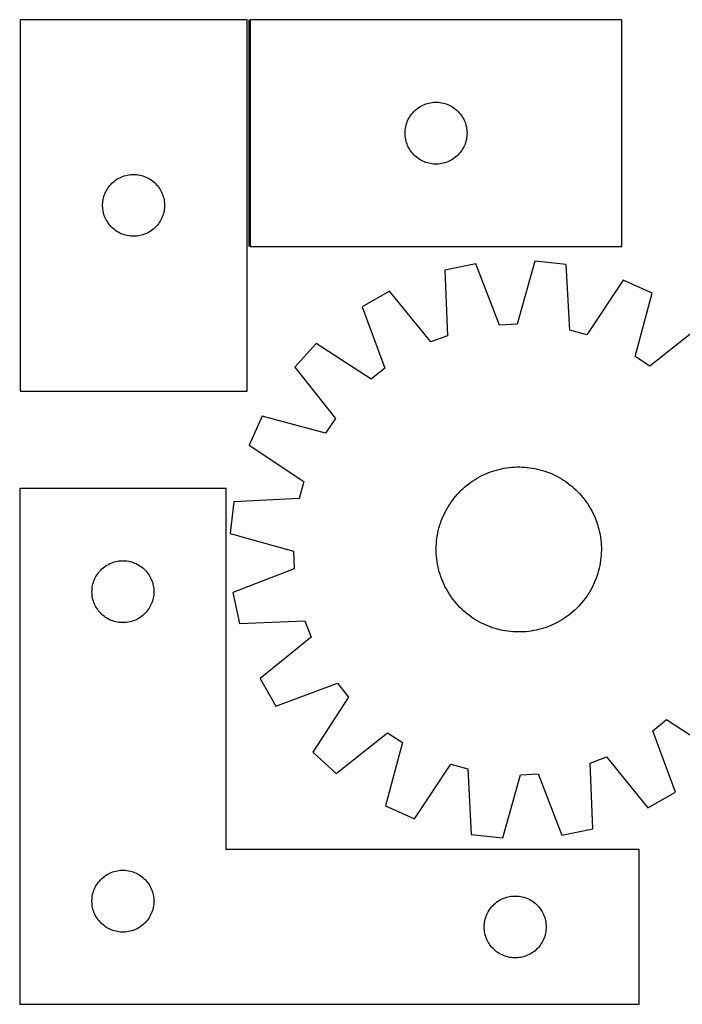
# Model space of a CAD drawing. Header units: millimetres. Extents: x 7 to 1491, y 7 to 489.
# Tile 1 of 5: x 7 to 328, y 11 to 489. Entities that reach past the tile are written whole.
import ezdxf

# ---------------------------------------------------------------- set-up
doc = ezdxf.new("R2010")
doc.units = ezdxf.units.MM
doc.layers.add('COMMON', color=5, linetype='CONTINUOUS', true_color=0x0000ff)
doc.layers.add('CUT', color=7, linetype='CONTINUOUS', true_color=0x000000)

msp = doc.modelspace()

# ---------------------------------------------------------------- linework, layer by layer
at = {"layer": 'COMMON'}
msp.add_line((117.590786, 488.61942), (117.590786, 378.61942), dxfattribs=at)
at = {"layer": 'CUT'}
for p, q in [((6.840786, 488.61942), (6.840786, 308.61942)), ((116.840786, 488.61942), (6.840786, 488.61942)), ((116.840786, 308.61942), (116.840786, 488.61942)), ((298.340787, 488.61942), (118.340787, 488.61942)), ((118.340787, 488.61942), (118.340787, 378.61942)), ((298.340787, 378.61942), (298.340787, 488.61942)), ((197.073808, 443.521701), (197.598504, 444.088582)), ((197.598504, 444.088582), (198.151687, 444.6277)), ((198.151687, 444.6277), (198.731889, 445.137626)), ((198.731889, 445.137626), (199.337573, 445.617008)), ((199.337573, 445.617008), (199.967131, 446.064575)), ((199.967131, 446.064575), (200.618895, 446.479139)), ((200.618895, 446.479139), (201.291136, 446.859602)), ((201.291136, 446.859602), (201.982071, 447.204954)), ((201.982071, 447.204954), (202.689869, 447.514279)), ((202.689869, 447.514279), (203.412651, 447.786758)), ((203.412651, 447.786758), (204.148502, 448.021668)), ((204.148502, 448.021668), (204.895471, 448.218385)), ((204.895471, 448.218385), (205.651576, 448.376389)), ((205.651576, 448.376389), (206.414812, 448.49526)), ((206.414812, 448.49526), (207.183155, 448.574683)), ((207.183155, 448.574683), (207.954568, 448.614447)), ((207.954568, 448.614447), (208.727006, 448.614447)), ((208.727006, 448.614447), (209.498419, 448.574683)), ((209.498419, 448.574683), (210.266762, 448.49526)), ((210.266762, 448.49526), (211.029998, 448.376389)), ((211.029998, 448.376389), (211.786103, 448.218385)), ((211.786103, 448.218385), (212.533072, 448.021668)), ((212.533072, 448.021668), (213.268923, 447.786758)), ((213.268923, 447.786758), (213.991705, 447.514279)), ((213.991705, 447.514279), (214.699503, 447.204954)), ((214.699503, 447.204954), (215.390438, 446.859602)), ((215.390438, 446.859602), (216.062679, 446.479139)), ((216.062679, 446.479139), (216.714443, 446.064575)), ((216.714443, 446.064575), (217.344001, 445.617008)), ((217.344001, 445.617008), (217.949685, 445.137626)), ((217.949685, 445.137626), (218.529887, 444.6277)), ((218.529887, 444.6277), (219.08307, 444.088582)), ((219.08307, 444.088582), (219.607766, 443.521701)), ((194.305035, 438.910701), (194.596033, 439.626228)), ((194.596033, 439.626228), (194.923481, 440.325827)), ((194.923481, 440.325827), (195.286508, 441.007641)), ((195.286508, 441.007641), (195.684154, 441.669863)), ((195.684154, 441.669863), (196.115362, 442.310736)), ((196.115362, 442.310736), (196.57899, 442.928562)), ((196.57899, 442.928562), (197.073808, 443.521701)), ((219.607766, 443.521701), (220.102584, 442.928562)), ((220.102584, 442.928562), (220.566212, 442.310736)), ((220.566212, 442.310736), (220.99742, 441.669863)), ((220.99742, 441.669863), (221.395066, 441.007641)), ((221.395066, 441.007641), (221.758093, 440.325827)), ((221.758093, 440.325827), (222.085541, 439.626228)), ((222.085541, 439.626228), (222.376539, 438.910701)), ((193.340787, 433.61942), (193.360676, 434.391601)), ((193.360676, 434.391601), (193.420289, 435.161735)), ((193.420289, 435.161735), (193.519469, 435.927778)), ((193.519469, 435.927778), (193.657952, 436.687701)), ((193.657952, 436.687701), (193.835371, 437.439486)), ((193.835371, 437.439486), (194.051256, 438.181142)), ((194.051256, 438.181142), (194.305035, 438.910701)), ((222.376539, 438.910701), (222.630318, 438.181142)), ((222.630318, 438.181142), (222.846203, 437.439486)), ((222.846203, 437.439486), (223.023622, 436.687701)), ((223.023622, 436.687701), (223.162105, 435.927778)), ((223.162105, 435.927778), (223.261285, 435.161735)), ((223.261285, 435.161735), (223.320898, 434.391601)), ((223.320898, 434.391601), (223.340787, 433.61942)), ((193.360676, 432.847238), (193.340787, 433.61942)), ((193.420289, 432.077105), (193.360676, 432.847238)), ((193.519469, 431.311061), (193.420289, 432.077105)), ((193.657952, 430.551139), (193.519469, 431.311061)), ((193.835371, 429.799353), (193.657952, 430.551139)), ((194.051256, 429.057697), (193.835371, 429.799353)), ((222.846203, 429.799353), (222.630318, 429.057697)), ((223.023622, 430.551139), (222.846203, 429.799353)), ((223.162105, 431.311061), (223.023622, 430.551139)), ((223.261285, 432.077105), (223.162105, 431.311061)), ((223.320898, 432.847238), (223.261285, 432.077105)), ((223.340787, 433.61942), (223.320898, 432.847238)), ((194.305035, 428.328138), (194.051256, 429.057697)), ((194.596033, 427.612611), (194.305035, 428.328138)), ((194.923481, 426.913013), (194.596033, 427.612611)), ((195.286508, 426.231199), (194.923481, 426.913013)), ((195.684154, 425.568977), (195.286508, 426.231199)), ((196.115362, 424.928103), (195.684154, 425.568977)), ((196.57899, 424.310277), (196.115362, 424.928103)), ((220.566212, 424.928103), (220.102584, 424.310277)), ((220.99742, 425.568977), (220.566212, 424.928103)), ((221.395066, 426.231199), (220.99742, 425.568977)), ((221.758093, 426.913013), (221.395066, 426.231199)), ((222.085541, 427.612611), (221.758093, 426.913013)), ((222.376539, 428.328138), (222.085541, 427.612611)), ((222.630318, 429.057697), (222.376539, 428.328138)), ((197.073808, 423.717138), (196.57899, 424.310277)), ((197.598504, 423.150257), (197.073808, 423.717138)), ((198.151687, 422.611139), (197.598504, 423.150257)), ((198.731889, 422.101213), (198.151687, 422.611139)), ((199.337573, 421.621831), (198.731889, 422.101213)), ((199.967131, 421.174264), (199.337573, 421.621831)), ((200.618895, 420.7597), (199.967131, 421.174264)), ((201.291136, 420.379238), (200.618895, 420.7597)), ((201.982071, 420.033886), (201.291136, 420.379238)), ((202.689869, 419.72456), (201.982071, 420.033886)), ((214.699503, 420.033886), (213.991705, 419.72456)), ((215.390438, 420.379238), (214.699503, 420.033886)), ((216.062679, 420.7597), (215.390438, 420.379238)), ((216.714443, 421.174264), (216.062679, 420.7597)), ((217.344001, 421.621831), (216.714443, 421.174264)), ((217.949685, 422.101213), (217.344001, 421.621831)), ((218.529887, 422.611139), (217.949685, 422.101213)), ((219.08307, 423.150257), (218.529887, 422.611139)), ((219.607766, 423.717138), (219.08307, 423.150257)), ((220.102584, 424.310277), (219.607766, 423.717138)), ((203.412651, 419.452081), (202.689869, 419.72456)), ((204.148502, 419.217172), (203.412651, 419.452081)), ((204.895471, 419.020454), (204.148502, 419.217172)), ((205.651576, 418.86245), (204.895471, 419.020454)), ((206.414812, 418.74358), (205.651576, 418.86245)), ((207.183155, 418.664157), (206.414812, 418.74358)), ((207.954568, 418.624393), (207.183155, 418.664157)), ((208.727006, 418.624393), (207.954568, 418.624393)), ((209.498419, 418.664157), (208.727006, 418.624393)), ((210.266762, 418.74358), (209.498419, 418.664157)), ((211.029998, 418.86245), (210.266762, 418.74358)), ((211.786103, 419.020454), (211.029998, 418.86245)), ((212.533072, 419.217172), (211.786103, 419.020454)), ((213.268923, 419.452081), (212.533072, 419.217172)), ((213.991705, 419.72456), (213.268923, 419.452081)), ((52.531644, 410.381217), (53.14947, 410.844845)), ((53.14947, 410.844845), (53.790343, 411.276053)), ((53.790343, 411.276053), (54.452565, 411.673698)), ((54.452565, 411.673698), (55.134379, 412.036726)), ((55.134379, 412.036726), (55.833977, 412.364173)), ((55.833977, 412.364173), (56.549505, 412.655172)), ((56.549505, 412.655172), (57.279063, 412.90895)), ((57.279063, 412.90895), (58.020719, 413.124835)), ((58.020719, 413.124835), (58.772505, 413.302255)), ((58.772505, 413.302255), (59.532427, 413.440738)), ((59.532427, 413.440738), (60.298471, 413.539918)), ((60.298471, 413.539918), (61.068605, 413.599531)), ((61.068605, 413.599531), (61.840786, 413.61942)), ((61.840786, 413.61942), (62.612967, 413.599531)), ((62.612967, 413.599531), (63.383101, 413.539918)), ((63.383101, 413.539918), (64.149145, 413.440738)), ((64.149145, 413.440738), (64.909067, 413.302255)), ((64.909067, 413.302255), (65.660853, 413.124835)), ((65.660853, 413.124835), (66.402508, 412.90895)), ((66.402508, 412.90895), (67.132067, 412.655172)), ((67.132067, 412.655172), (67.847595, 412.364173)), ((67.847595, 412.364173), (68.547193, 412.036726)), ((68.547193, 412.036726), (69.229007, 411.673698)), ((69.229007, 411.673698), (69.891229, 411.276053)), ((69.891229, 411.276053), (70.532102, 410.844845)), ((70.532102, 410.844845), (71.149928, 410.381217)), ((48.255252, 404.978135), (48.600604, 405.669071)), ((48.600604, 405.669071), (48.981067, 406.341312)), ((48.981067, 406.341312), (49.395631, 406.993075)), ((49.395631, 406.993075), (49.843197, 407.622634)), ((49.843197, 407.622634), (50.322579, 408.228317)), ((50.322579, 408.228317), (50.832505, 408.80852)), ((50.832505, 408.80852), (51.371624, 409.361702)), ((51.371624, 409.361702), (51.938504, 409.886399)), ((51.938504, 409.886399), (52.531644, 410.381217)), ((71.149928, 410.381217), (71.743068, 409.886399)), ((71.743068, 409.886399), (72.309948, 409.361702)), ((72.309948, 409.361702), (72.849066, 408.80852)), ((72.849066, 408.80852), (73.358993, 408.228317)), ((73.358993, 408.228317), (73.838375, 407.622634)), ((73.838375, 407.622634), (74.285941, 406.993075)), ((74.285941, 406.993075), (74.700505, 406.341312)), ((74.700505, 406.341312), (75.080968, 405.669071)), ((75.080968, 405.669071), (75.42632, 404.978135)), ((46.964946, 400.545395), (47.083817, 401.308631)), ((47.083817, 401.308631), (47.24182, 402.064736)), ((47.24182, 402.064736), (47.438538, 402.811704)), ((47.438538, 402.811704), (47.673448, 403.547555)), ((47.673448, 403.547555), (47.945926, 404.270338)), ((47.945926, 404.270338), (48.255252, 404.978135)), ((75.42632, 404.978135), (75.735646, 404.270338)), ((75.735646, 404.270338), (76.008124, 403.547555)), ((76.008124, 403.547555), (76.243034, 402.811704)), ((76.243034, 402.811704), (76.439752, 402.064736)), ((76.439752, 402.064736), (76.597755, 401.308631)), ((76.597755, 401.308631), (76.716626, 400.545395)), ((46.845759, 399.005638), (46.885523, 399.777052)), ((46.845759, 398.233201), (46.845759, 399.005638)), ((46.885523, 397.461788), (46.845759, 398.233201)), ((46.885523, 399.777052), (46.964946, 400.545395)), ((46.964946, 396.693444), (46.885523, 397.461788)), ((47.083817, 395.930208), (46.964946, 396.693444)), ((76.716626, 396.693444), (76.597755, 395.930208)), ((76.716626, 400.545395), (76.796049, 399.777052)), ((76.796049, 397.461788), (76.716626, 396.693444)), ((76.796049, 399.777052), (76.835813, 399.005638)), ((76.835813, 398.233201), (76.796049, 397.461788)), ((76.835813, 399.005638), (76.835813, 398.233201)), ((47.24182, 395.174103), (47.083817, 395.930208)), ((47.438538, 394.427135), (47.24182, 395.174103)), ((47.673448, 393.691284), (47.438538, 394.427135)), ((47.945926, 392.968501), (47.673448, 393.691284)), ((48.255252, 392.260704), (47.945926, 392.968501)), ((48.600604, 391.569768), (48.255252, 392.260704)), ((48.981067, 390.897528), (48.600604, 391.569768)), ((75.080968, 391.569768), (74.700505, 390.897528)), ((75.42632, 392.260704), (75.080968, 391.569768)), ((75.735646, 392.968501), (75.42632, 392.260704)), ((76.008124, 393.691284), (75.735646, 392.968501)), ((76.243034, 394.427135), (76.008124, 393.691284)), ((76.439752, 395.174103), (76.243034, 394.427135)), ((76.597755, 395.930208), (76.439752, 395.174103)), ((49.395631, 390.245764), (48.981067, 390.897528)), ((49.843197, 389.616205), (49.395631, 390.245764)), ((50.322579, 389.010522), (49.843197, 389.616205)), ((50.832505, 388.43032), (50.322579, 389.010522)), ((51.371624, 387.877137), (50.832505, 388.43032)), ((51.938504, 387.352441), (51.371624, 387.877137)), ((52.531644, 386.857623), (51.938504, 387.352441)), ((53.14947, 386.393995), (52.531644, 386.857623)), ((71.149928, 386.857623), (70.532102, 386.393995)), ((71.743068, 387.352441), (71.149928, 386.857623)), ((72.309948, 387.877137), (71.743068, 387.352441)), ((72.849066, 388.43032), (72.309948, 387.877137)), ((73.358993, 389.010522), (72.849066, 388.43032)), ((73.838375, 389.616205), (73.358993, 389.010522)), ((74.285941, 390.245764), (73.838375, 389.616205)), ((74.700505, 390.897528), (74.285941, 390.245764)), ((53.790343, 385.962786), (53.14947, 386.393995)), ((54.452565, 385.565141), (53.790343, 385.962786)), ((55.134379, 385.202113), (54.452565, 385.565141)), ((55.833977, 384.874666), (55.134379, 385.202113)), ((56.549505, 384.583667), (55.833977, 384.874666)), ((57.279063, 384.329889), (56.549505, 384.583667)), ((58.020719, 384.114004), (57.279063, 384.329889)), ((58.772505, 383.936584), (58.020719, 384.114004)), ((59.532427, 383.798101), (58.772505, 383.936584)), ((60.298471, 383.698921), (59.532427, 383.798101)), ((61.068605, 383.639308), (60.298471, 383.698921)), ((61.840786, 383.61942), (61.068605, 383.639308)), ((62.612967, 383.639308), (61.840786, 383.61942)), ((63.383101, 383.698921), (62.612967, 383.639308)), ((64.149145, 383.798101), (63.383101, 383.698921)), ((64.909067, 383.936584), (64.149145, 383.798101)), ((65.660853, 384.114004), (64.909067, 383.936584)), ((66.402508, 384.329889), (65.660853, 384.114004)), ((67.132067, 384.583667), (66.402508, 384.329889)), ((67.847595, 384.874666), (67.132067, 384.583667)), ((68.547193, 385.202113), (67.847595, 384.874666)), ((69.229007, 385.565141), (68.547193, 385.202113)), ((69.891229, 385.962786), (69.229007, 385.565141)), ((70.532102, 386.393995), (69.891229, 385.962786)), ((118.340787, 378.61942), (298.340787, 378.61942)), ((227.634992, 370.281772), (212.56794, 367.164963)), ((239.020192, 340.627902), (227.634992, 370.281772)), ((256.14245, 371.619916), (247.585105, 341.02994)), ((271.435215, 369.928201), (256.14245, 371.619916)), ((273.099634, 338.207475), (271.435215, 369.928201)), ((212.56794, 367.164963), (213.882243, 335.427803)), ((298.960928, 362.391563), (281.369587, 335.943133)), ((312.982443, 356.056923), (298.960928, 362.391563)), ((185.869245, 357.083024), (172.502774, 349.462788)), ((205.860763, 332.398738), (185.869245, 357.083024)), ((304.763156, 325.374386), (312.982443, 356.056923)), ((172.502774, 349.462788), (183.560072, 319.685096)), ((247.585105, 341.02994), (239.020192, 340.627902)), ((336.832003, 340.38324), (311.928629, 320.665312)), ((213.882243, 335.427803), (205.860763, 332.398738)), ((281.369587, 335.943133), (273.099634, 338.207475)), ((150.226296, 331.623943), (139.868809, 320.246201)), ((176.867224, 314.325511), (150.226296, 331.623943)), ((311.928629, 320.665312), (304.763156, 325.374386)), ((139.868809, 320.246201), (159.586738, 295.342827)), ((183.560072, 319.685096), (176.867224, 314.325511)), ((6.840786, 308.61942), (116.840786, 308.61942)), ((124.195127, 296.396641), (117.860487, 282.375126)), ((154.877664, 288.177354), (124.195127, 296.396641)), ((159.586738, 295.342827), (154.877664, 288.177354)), ((117.860487, 282.375126), (144.308917, 264.783785)), ((229.432351, 267.039799), (230.547588, 267.618809)), ((230.547588, 267.618809), (231.680462, 268.162504)), ((231.680462, 268.162504), (232.829855, 268.670345)), ((232.829855, 268.670345), (233.994632, 269.141833)), ((233.994632, 269.141833), (235.173645, 269.576501)), ((235.173645, 269.576501), (236.365729, 269.973921)), ((236.365729, 269.973921), (237.569708, 270.333701)), ((237.569708, 270.333701), (238.784393, 270.655486)), ((238.784393, 270.655486), (240.008587, 270.938957)), ((240.008587, 270.938957), (241.241081, 271.183836)), ((241.241081, 271.183836), (242.480659, 271.38988)), ((242.480659, 271.38988), (243.726097, 271.556887)), ((243.726097, 271.556887), (244.976166, 271.684691)), ((244.976166, 271.684691), (246.229633, 271.773166)), ((246.229633, 271.773166), (247.48526, 271.822226)), ((247.48526, 271.822226), (248.741809, 271.831821)), ((248.741809, 271.831821), (249.998039, 271.801942)), ((249.998039, 271.801942), (251.252711, 271.732618)), ((251.252711, 271.732618), (252.504586, 271.623919)), ((252.504586, 271.623919), (253.752429, 271.475951)), ((253.752429, 271.475951), (254.995008, 271.28886)), ((254.995008, 271.28886), (256.231098, 271.062831)), ((256.231098, 271.062831), (257.459478, 270.798088)), ((257.459478, 270.798088), (258.678936, 270.49489)), ((258.678936, 270.49489), (259.888269, 270.153538)), ((259.888269, 270.153538), (261.086283, 269.774369)), ((261.086283, 269.774369), (262.271795, 269.357756)), ((262.271795, 269.357756), (263.443637, 268.90411)), ((263.443637, 268.90411), (264.600651, 268.41388)), ((264.600651, 268.41388), (265.741696, 267.88755)), ((265.741696, 267.88755), (266.865645, 267.325638)), ((266.865645, 267.325638), (267.971389, 266.728699)), ((144.308917, 264.783785), (142.044574, 256.513832)), ((222.209511, 262.050115), (223.171582, 262.858463)), ((223.171582, 262.858463), (224.15857, 263.636192)), ((224.15857, 263.636192), (225.169499, 264.382535)), ((225.169499, 264.382535), (226.203373, 265.096756)), ((226.203373, 265.096756), (227.259171, 265.77815)), ((227.259171, 265.77815), (228.335851, 266.426044)), ((228.335851, 266.426044), (229.432351, 267.039799)), ((267.971389, 266.728699), (269.057838, 266.097322)), ((269.057838, 266.097322), (270.123918, 265.432131)), ((270.123918, 265.432131), (271.168579, 264.733782)), ((271.168579, 264.733782), (272.190788, 264.002963)), ((272.190788, 264.002963), (273.189537, 263.240397)), ((273.189537, 263.240397), (274.16384, 262.446836)), ((106.682465, 261.367461), (6.682465, 261.367461)), ((6.682465, 261.367461), (6.682465, 11.367461)), ((106.682465, 86.367461), (106.682465, 261.367461)), ((217.805213, 257.578038), (218.628987, 258.526935)), ((218.628987, 258.526935), (219.482159, 259.449488)), ((219.482159, 259.449488), (220.363889, 260.344786)), ((220.363889, 260.344786), (221.273305, 261.211948)), ((221.273305, 261.211948), (222.209511, 262.050115)), ((274.16384, 262.446836), (275.112737, 261.623063)), ((275.112737, 261.623063), (276.035289, 260.76989)), ((276.035289, 260.76989), (276.930588, 259.888161)), ((276.930588, 259.888161), (277.797749, 258.978744)), ((277.797749, 258.978744), (278.635917, 258.042538)), ((278.635917, 258.042538), (279.444265, 257.080467)), ((110.323848, 254.849413), (108.632134, 239.556648)), ((142.044574, 256.513832), (110.323848, 254.849413)), ((214.154727, 252.472036), (214.819918, 253.538117)), ((214.819918, 253.538117), (215.518268, 254.582777)), ((215.518268, 254.582777), (216.249086, 255.604986)), ((216.249086, 255.604986), (217.011652, 256.603735)), ((217.011652, 256.603735), (217.805213, 257.578038)), ((279.444265, 257.080467), (280.221994, 256.093479)), ((280.221994, 256.093479), (280.968337, 255.08255)), ((280.968337, 255.08255), (281.682558, 254.048676)), ((281.682558, 254.048676), (282.363952, 252.992878)), ((282.363952, 252.992878), (283.011846, 251.916198)), ((211.838169, 248.014849), (212.3645, 249.155894)), ((212.3645, 249.155894), (212.926412, 250.279843)), ((212.926412, 250.279843), (213.52335, 251.385588)), ((213.52335, 251.385588), (214.154727, 252.472036)), ((283.011846, 251.916198), (283.625601, 250.819698)), ((283.625601, 250.819698), (284.204611, 249.704461)), ((284.204611, 249.704461), (284.748305, 248.571587)), ((284.748305, 248.571587), (285.256147, 247.422194)), ((210.098511, 243.302467), (210.477681, 244.500481)), ((210.477681, 244.500481), (210.894294, 245.685994)), ((210.894294, 245.685994), (211.347939, 246.857835)), ((211.347939, 246.857835), (211.838169, 248.014849)), ((285.256147, 247.422194), (285.727635, 246.257417)), ((285.727635, 246.257417), (286.162303, 245.078405)), ((286.162303, 245.078405), (286.559723, 243.886321)), ((286.559723, 243.886321), (286.919503, 242.682342)), ((108.632134, 239.556648), (139.222109, 230.999303)), ((208.963189, 238.409206), (209.189218, 239.645296)), ((209.189218, 239.645296), (209.453962, 240.873676)), ((209.453962, 240.873676), (209.757159, 242.093134)), ((209.757159, 242.093134), (210.098511, 243.302467)), ((286.919503, 242.682342), (287.241288, 241.467656)), ((287.241288, 241.467656), (287.524759, 240.243462)), ((287.524759, 240.243462), (287.769638, 239.010968)), ((287.769638, 239.010968), (287.975682, 237.771391)), ((208.450108, 233.412237), (208.519431, 234.666909)), ((208.519431, 234.666909), (208.62813, 235.918784)), ((208.62813, 235.918784), (208.776098, 237.166627)), ((208.776098, 237.166627), (208.963189, 238.409206)), ((287.975682, 237.771391), (288.142689, 236.525953)), ((288.142689, 236.525953), (288.270493, 235.275883)), ((288.270493, 235.275883), (288.358968, 234.022417)), ((288.358968, 234.022417), (288.408027, 232.766789)), ((139.222109, 230.999303), (139.624147, 222.43439)), ((208.420229, 232.156007), (208.450108, 233.412237)), ((208.429824, 230.899458), (208.420229, 232.156007)), ((208.478883, 229.643831), (208.429824, 230.899458)), ((208.567358, 228.390364), (208.478883, 229.643831)), ((288.387743, 230.254011), (288.31842, 228.999339)), ((288.417622, 231.510241), (288.387743, 230.254011)), ((288.408027, 232.766789), (288.417622, 231.510241)), ((48.960573, 224.227181), (49.632814, 224.607643)), ((49.632814, 224.607643), (50.323749, 224.952995)), ((50.323749, 224.952995), (51.031547, 225.262321)), ((51.031547, 225.262321), (51.75433, 225.5348)), ((51.75433, 225.5348), (52.490181, 225.769709)), ((52.490181, 225.769709), (53.237149, 225.966427)), ((53.237149, 225.966427), (53.993254, 226.124431)), ((53.993254, 226.124431), (54.75649, 226.243301)), ((54.75649, 226.243301), (55.524833, 226.322724)), ((55.524833, 226.322724), (56.296247, 226.362488)), ((56.296247, 226.362488), (57.068684, 226.362488)), ((57.068684, 226.362488), (57.840097, 226.322724)), ((57.840097, 226.322724), (58.608441, 226.243301)), ((58.608441, 226.243301), (59.371677, 226.124431)), ((59.371677, 226.124431), (60.127781, 225.966427)), ((60.127781, 225.966427), (60.87475, 225.769709)), ((60.87475, 225.769709), (61.610601, 225.5348)), ((61.610601, 225.5348), (62.333384, 225.262321)), ((62.333384, 225.262321), (63.041181, 224.952995)), ((63.041181, 224.952995), (63.732116, 224.607643)), ((63.732116, 224.607643), (64.404357, 224.227181)), ((208.695162, 227.140295), (208.567358, 228.390364)), ((208.862169, 225.894857), (208.695162, 227.140295)), ((209.068213, 224.655279), (208.862169, 225.894857)), ((209.313092, 223.422785), (209.068213, 224.655279)), ((287.874662, 225.257041), (287.648633, 224.020951)), ((288.061753, 226.499621), (287.874662, 225.257041)), ((288.209721, 227.747464), (288.061753, 226.499621)), ((288.31842, 228.999339), (288.209721, 227.747464)), ((44.025832, 219.417904), (44.45704, 220.058778)), ((44.45704, 220.058778), (44.920668, 220.676604)), ((44.920668, 220.676604), (45.415486, 221.269743)), ((45.415486, 221.269743), (45.940182, 221.836624)), ((45.940182, 221.836624), (46.493365, 222.375742)), ((46.493365, 222.375742), (47.073568, 222.885668)), ((47.073568, 222.885668), (47.679251, 223.36505)), ((47.679251, 223.36505), (48.308809, 223.812617)), ((48.308809, 223.812617), (48.960573, 224.227181)), ((64.404357, 224.227181), (65.056121, 223.812617)), ((65.056121, 223.812617), (65.685679, 223.36505)), ((65.685679, 223.36505), (66.291363, 222.885668)), ((66.291363, 222.885668), (66.871565, 222.375742)), ((66.871565, 222.375742), (67.424748, 221.836624)), ((67.424748, 221.836624), (67.949444, 221.269743)), ((67.949444, 221.269743), (68.444262, 220.676604)), ((68.444262, 220.676604), (68.90789, 220.058778)), ((68.90789, 220.058778), (69.339099, 219.417904)), ((139.624147, 222.43439), (109.970278, 211.04919)), ((209.596564, 222.198592), (209.313092, 223.422785)), ((209.918348, 220.983906), (209.596564, 222.198592)), ((210.278128, 219.779927), (209.918348, 220.983906)), ((210.675548, 218.587843), (210.278128, 219.779927)), ((286.73934, 220.36378), (286.36017, 219.165767)), ((287.080692, 221.573113), (286.73934, 220.36378)), ((287.383889, 222.792571), (287.080692, 221.573113)), ((287.648633, 224.020951), (287.383889, 222.792571)), ((41.99963, 214.435742), (42.177049, 215.187528)), ((42.177049, 215.187528), (42.392935, 215.929184)), ((42.392935, 215.929184), (42.646713, 216.658743)), ((42.646713, 216.658743), (42.937712, 217.37427)), ((42.937712, 217.37427), (43.265159, 218.073868)), ((43.265159, 218.073868), (43.628187, 218.755682)), ((43.628187, 218.755682), (44.025832, 219.417904)), ((69.339099, 219.417904), (69.736744, 218.755682)), ((69.736744, 218.755682), (70.099772, 218.073868)), ((70.099772, 218.073868), (70.427219, 217.37427)), ((70.427219, 217.37427), (70.718218, 216.658743)), ((70.718218, 216.658743), (70.971996, 215.929184)), ((70.971996, 215.929184), (71.187881, 215.187528)), ((71.187881, 215.187528), (71.365301, 214.435742)), ((211.110217, 217.408831), (210.675548, 218.587843)), ((211.581704, 216.244053), (211.110217, 217.408831)), ((212.089546, 215.09466), (211.581704, 216.244053)), ((212.63324, 213.961786), (212.089546, 215.09466)), ((284.999682, 215.651398), (284.473352, 214.510354)), ((285.489912, 216.808412), (284.999682, 215.651398)), ((285.943557, 217.980254), (285.489912, 216.808412)), ((286.36017, 219.165767), (285.943557, 217.980254)), ((41.682465, 211.367461), (41.702354, 212.139643)), ((41.702354, 210.59528), (41.682465, 211.367461)), ((41.702354, 212.139643), (41.761967, 212.909776)), ((41.761967, 209.825146), (41.702354, 210.59528)), ((41.761967, 212.909776), (41.861147, 213.67582)), ((41.861147, 213.67582), (41.99963, 214.435742)), ((71.365301, 214.435742), (71.503784, 213.67582)), ((71.503784, 213.67582), (71.602963, 212.909776)), ((71.602963, 212.909776), (71.662577, 212.139643)), ((71.662577, 210.59528), (71.602963, 209.825146)), ((71.662577, 212.139643), (71.682465, 211.367461)), ((71.682465, 211.367461), (71.662577, 210.59528)), ((109.970278, 211.04919), (113.087086, 195.982138)), ((213.21225, 212.846549), (212.63324, 213.961786)), ((213.826005, 211.75005), (213.21225, 212.846549)), ((214.473899, 210.673369), (213.826005, 211.75005)), ((215.155293, 209.617572), (214.473899, 210.673369)), ((282.017933, 210.128131), (281.319583, 209.083471)), ((282.683124, 211.194211), (282.017933, 210.128131)), ((283.314501, 212.28066), (282.683124, 211.194211)), ((283.911439, 213.386404), (283.314501, 212.28066)), ((284.473352, 214.510354), (283.911439, 213.386404)), ((41.861147, 209.059103), (41.761967, 209.825146)), ((41.99963, 208.29918), (41.861147, 209.059103)), ((42.177049, 207.547394), (41.99963, 208.29918)), ((42.392935, 206.805739), (42.177049, 207.547394)), ((42.646713, 206.07618), (42.392935, 206.805739)), ((42.937712, 205.360653), (42.646713, 206.07618)), ((43.265159, 204.661054), (42.937712, 205.360653)), ((70.427219, 205.360653), (70.099772, 204.661054)), ((70.718218, 206.07618), (70.427219, 205.360653)), ((70.971996, 206.805739), (70.718218, 206.07618)), ((71.187881, 207.547394), (70.971996, 206.805739)), ((71.365301, 208.29918), (71.187881, 207.547394)), ((71.503784, 209.059103), (71.365301, 208.29918)), ((71.602963, 209.825146), (71.503784, 209.059103)), ((215.869514, 208.583698), (215.155293, 209.617572)), ((216.615857, 207.572768), (215.869514, 208.583698)), ((217.393587, 206.585781), (216.615857, 207.572768)), ((218.201934, 205.623709), (217.393587, 206.585781)), ((219.040102, 204.687503), (218.201934, 205.623709)), ((279.032638, 206.088209), (278.208864, 205.139313)), ((279.826199, 207.062513), (279.032638, 206.088209)), ((280.588765, 208.061262), (279.826199, 207.062513)), ((281.319583, 209.083471), (280.588765, 208.061262)), ((43.628187, 203.97924), (43.265159, 204.661054)), ((44.025832, 203.317018), (43.628187, 203.97924)), ((44.45704, 202.676145), (44.025832, 203.317018)), ((44.920668, 202.058319), (44.45704, 202.676145)), ((45.415486, 201.465179), (44.920668, 202.058319)), ((45.940182, 200.898299), (45.415486, 201.465179)), ((46.493365, 200.359181), (45.940182, 200.898299)), ((67.424748, 200.898299), (66.871565, 200.359181)), ((67.949444, 201.465179), (67.424748, 200.898299)), ((68.444262, 202.058319), (67.949444, 201.465179)), ((68.90789, 202.676145), (68.444262, 202.058319)), ((69.339099, 203.317018), (68.90789, 202.676145)), ((69.736744, 203.97924), (69.339099, 203.317018)), ((70.099772, 204.661054), (69.736744, 203.97924)), ((219.907263, 203.778087), (219.040102, 204.687503)), ((220.802562, 202.896357), (219.907263, 203.778087)), ((221.725115, 202.043185), (220.802562, 202.896357)), ((222.674011, 201.219412), (221.725115, 202.043185)), ((223.648314, 200.42585), (222.674011, 201.219412)), ((273.666269, 200.807785), (272.679281, 200.030056)), ((274.62834, 201.616132), (273.666269, 200.807785)), ((275.564546, 202.4543), (274.62834, 201.616132)), ((276.473962, 203.321461), (275.564546, 202.4543)), ((277.355692, 204.21676), (276.473962, 203.321461)), ((278.208864, 205.139313), (277.355692, 204.21676)), ((47.073568, 199.849255), (46.493365, 200.359181)), ((47.679251, 199.369873), (47.073568, 199.849255)), ((48.308809, 198.922306), (47.679251, 199.369873)), ((48.960573, 198.507742), (48.308809, 198.922306)), ((49.632814, 198.127279), (48.960573, 198.507742)), ((50.323749, 197.781927), (49.632814, 198.127279)), ((51.031547, 197.472602), (50.323749, 197.781927)), ((51.75433, 197.200123), (51.031547, 197.472602)), ((52.490181, 196.965213), (51.75433, 197.200123)), ((53.237149, 196.768496), (52.490181, 196.965213)), ((53.993254, 196.610492), (53.237149, 196.768496)), ((54.75649, 196.491621), (53.993254, 196.610492)), ((55.524833, 196.412198), (54.75649, 196.491621)), ((56.296247, 196.372434), (55.524833, 196.412198)), ((57.068684, 196.372434), (56.296247, 196.372434)), ((57.840097, 196.412198), (57.068684, 196.372434)), ((58.608441, 196.491621), (57.840097, 196.412198)), ((59.371677, 196.610492), (58.608441, 196.491621)), ((60.127781, 196.768496), (59.371677, 196.610492)), ((60.87475, 196.965213), (60.127781, 196.768496)), ((61.610601, 197.200123), (60.87475, 196.965213)), ((62.333384, 197.472602), (61.610601, 197.200123)), ((63.041181, 197.781927), (62.333384, 197.472602)), ((63.732116, 198.127279), (63.041181, 197.781927)), ((64.404357, 198.507742), (63.732116, 198.127279)), ((65.056121, 198.922306), (64.404357, 198.507742)), ((65.685679, 199.369873), (65.056121, 198.922306)), ((66.291363, 199.849255), (65.685679, 199.369873)), ((66.871565, 200.359181), (66.291363, 199.849255)), ((113.087086, 195.982138), (144.824246, 197.296441)), ((144.824246, 197.296441), (147.853311, 189.274961)), ((224.647064, 199.663284), (223.648314, 200.42585)), ((225.669273, 198.932466), (224.647064, 199.663284)), ((226.713933, 198.234116), (225.669273, 198.932466)), ((227.780013, 197.568925), (226.713933, 198.234116)), ((228.866462, 196.937549), (227.780013, 197.568925)), ((229.972206, 196.34061), (228.866462, 196.937549)), ((231.096155, 195.778698), (229.972206, 196.34061)), ((232.2372, 195.252367), (231.096155, 195.778698)), ((266.290263, 196.047438), (265.157389, 195.503744)), ((267.4055, 196.626448), (266.290263, 196.047438)), ((268.502, 197.240203), (267.4055, 196.626448)), ((269.57868, 197.888098), (268.502, 197.240203)), ((270.634478, 198.569491), (269.57868, 197.888098)), ((271.668352, 199.283712), (270.634478, 198.569491)), ((272.679281, 200.030056), (271.668352, 199.283712)), ((233.394214, 194.762137), (232.2372, 195.252367)), ((234.566056, 194.308492), (233.394214, 194.762137)), ((235.751568, 193.891879), (234.566056, 194.308492)), ((236.949582, 193.512709), (235.751568, 193.891879)), ((238.158915, 193.171357), (236.949582, 193.512709)), ((239.378373, 192.86816), (238.158915, 193.171357)), ((240.606753, 192.603416), (239.378373, 192.86816)), ((241.842843, 192.377387), (240.606753, 192.603416)), ((243.085422, 192.190297), (241.842843, 192.377387)), ((244.333265, 192.042329), (243.085422, 192.190297)), ((245.585141, 191.933629), (244.333265, 192.042329)), ((246.839812, 191.864306), (245.585141, 191.933629)), ((248.096042, 191.834427), (246.839812, 191.864306)), ((249.352591, 191.844022), (248.096042, 191.834427)), ((250.608219, 191.893081), (249.352591, 191.844022)), ((251.861685, 191.981557), (250.608219, 191.893081)), ((253.111754, 192.109361), (251.861685, 191.981557)), ((254.357192, 192.276367), (253.111754, 192.109361)), ((255.59677, 192.482412), (254.357192, 192.276367)), ((256.829264, 192.72729), (255.59677, 192.482412)), ((258.053458, 193.010762), (256.829264, 192.72729)), ((259.268144, 193.332546), (258.053458, 193.010762)), ((260.472123, 193.692326), (259.268144, 193.332546)), ((261.664206, 194.089746), (260.472123, 193.692326)), ((262.843219, 194.524415), (261.664206, 194.089746)), ((264.007996, 194.995902), (262.843219, 194.524415)), ((265.157389, 195.503744), (264.007996, 194.995902)), ((147.853311, 189.274961), (123.169026, 169.283443)), ((123.169026, 169.283443), (130.789261, 155.916972)), ((130.789261, 155.916972), (160.566953, 166.97427)), ((160.566953, 166.97427), (165.926538, 160.281422)), ((165.926538, 160.281422), (148.628106, 133.640495)), ((313.277779, 143.981151), (319.970627, 149.340736)), ((319.970627, 149.340736), (346.611555, 132.042305)), ((324.335078, 114.20346), (313.277779, 143.981151)), ((160.005848, 123.283007), (184.909223, 143.000936)), ((184.909223, 143.000936), (192.074695, 138.291862)), ((148.628106, 133.640495), (160.005848, 123.283007)), ((192.074695, 138.291862), (183.855408, 107.609325)), ((282.955608, 128.238445), (290.977088, 131.267509)), ((290.977088, 131.267509), (310.968606, 106.583224)), ((197.876923, 101.274685), (215.468264, 127.723115)), ((215.468264, 127.723115), (223.738217, 125.458772)), ((223.738217, 125.458772), (225.402636, 93.738046)), ((284.269911, 96.501284), (282.955608, 128.238445)), ((240.695401, 92.046332), (249.252746, 122.636307)), ((249.252746, 122.636307), (257.81766, 123.038345)), ((257.81766, 123.038345), (269.202859, 93.384476)), ((310.968606, 106.583224), (324.335078, 114.20346)), ((183.855408, 107.609325), (197.876923, 101.274685)), ((269.202859, 93.384476), (284.269911, 96.501284)), ((225.402636, 93.738046), (240.695401, 92.046332)), ((306.682465, 86.367461), (106.682465, 86.367461)), ((306.682465, 11.367461), (306.682465, 86.367461)), ((55.524833, 76.322724), (56.296247, 76.362488)), ((56.296247, 76.362488), (57.068684, 76.362488)), ((57.068684, 76.362488), (57.840097, 76.322724)), ((45.415486, 71.269743), (45.940182, 71.836624)), ((45.940182, 71.836624), (46.493365, 72.375742)), ((46.493365, 72.375742), (47.073568, 72.885668)), ((47.073568, 72.885668), (47.679251, 73.36505)), ((47.679251, 73.36505), (48.308809, 73.812617)), ((48.308809, 73.812617), (48.960573, 74.227181)), ((48.960573, 74.227181), (49.632814, 74.607643)), ((49.632814, 74.607643), (50.323749, 74.952995)), ((50.323749, 74.952995), (51.031547, 75.262321)), ((51.031547, 75.262321), (51.75433, 75.5348)), ((51.75433, 75.5348), (52.490181, 75.769709)), ((52.490181, 75.769709), (53.237149, 75.966427)), ((53.237149, 75.966427), (53.993254, 76.124431)), ((53.993254, 76.124431), (54.75649, 76.243301)), ((54.75649, 76.243301), (55.524833, 76.322724)), ((57.840097, 76.322724), (58.608441, 76.243301)), ((58.608441, 76.243301), (59.371677, 76.124431)), ((59.371677, 76.124431), (60.127781, 75.966427)), ((60.127781, 75.966427), (60.87475, 75.769709)), ((60.87475, 75.769709), (61.610601, 75.5348)), ((61.610601, 75.5348), (62.333384, 75.262321)), ((62.333384, 75.262321), (63.041181, 74.952995)), ((63.041181, 74.952995), (63.732116, 74.607643)), ((63.732116, 74.607643), (64.404357, 74.227181)), ((64.404357, 74.227181), (65.056121, 73.812617)), ((65.056121, 73.812617), (65.685679, 73.36505)), ((65.685679, 73.36505), (66.291363, 72.885668)), ((66.291363, 72.885668), (66.871565, 72.375742)), ((66.871565, 72.375742), (67.424748, 71.836624)), ((67.424748, 71.836624), (67.949444, 71.269743)), ((42.646713, 66.658743), (42.937712, 67.37427)), ((42.937712, 67.37427), (43.265159, 68.073868)), ((43.265159, 68.073868), (43.628187, 68.755682)), ((43.628187, 68.755682), (44.025832, 69.417904)), ((44.025832, 69.417904), (44.45704, 70.058778)), ((44.45704, 70.058778), (44.920668, 70.676604)), ((44.920668, 70.676604), (45.415486, 71.269743)), ((67.949444, 71.269743), (68.444262, 70.676604)), ((68.444262, 70.676604), (68.90789, 70.058778)), ((68.90789, 70.058778), (69.339099, 69.417904)), ((69.339099, 69.417904), (69.736744, 68.755682)), ((69.736744, 68.755682), (70.099772, 68.073868)), ((70.099772, 68.073868), (70.427219, 67.37427)), ((70.427219, 67.37427), (70.718218, 66.658743)), ((41.682465, 61.367461), (41.702354, 62.139643)), ((41.702354, 62.139643), (41.761967, 62.909776)), ((41.761967, 62.909776), (41.861147, 63.67582)), ((41.861147, 63.67582), (41.99963, 64.435742)), ((41.99963, 64.435742), (42.177049, 65.187528)), ((42.177049, 65.187528), (42.392935, 65.929184)), ((42.392935, 65.929184), (42.646713, 66.658743)), ((70.718218, 66.658743), (70.971996, 65.929184)), ((70.971996, 65.929184), (71.187881, 65.187528)), ((71.187881, 65.187528), (71.365301, 64.435742)), ((71.365301, 64.435742), (71.503784, 63.67582)), ((71.503784, 63.67582), (71.602963, 62.909776)), ((71.602963, 62.909776), (71.662577, 62.139643)), ((71.662577, 62.139643), (71.682465, 61.367461)), ((238.960573, 61.727181), (239.632814, 62.107643)), ((239.632814, 62.107643), (240.323749, 62.452995)), ((240.323749, 62.452995), (241.031547, 62.762321)), ((241.031547, 62.762321), (241.75433, 63.0348)), ((241.75433, 63.0348), (242.490181, 63.269709)), ((242.490181, 63.269709), (243.237149, 63.466427)), ((243.237149, 63.466427), (243.993254, 63.624431)), ((243.993254, 63.624431), (244.75649, 63.743301)), ((244.75649, 63.743301), (245.524833, 63.822724)), ((245.524833, 63.822724), (246.296247, 63.862488)), ((246.296247, 63.862488), (247.068684, 63.862488)), ((247.068684, 63.862488), (247.840097, 63.822724)), ((247.840097, 63.822724), (248.608441, 63.743301)), ((248.608441, 63.743301), (249.371677, 63.624431)), ((249.371677, 63.624431), (250.127781, 63.466427)), ((250.127781, 63.466427), (250.87475, 63.269709)), ((250.87475, 63.269709), (251.610601, 63.0348)), ((251.610601, 63.0348), (252.333384, 62.762321)), ((252.333384, 62.762321), (253.041181, 62.452995)), ((253.041181, 62.452995), (253.732116, 62.107643)), ((253.732116, 62.107643), (254.404357, 61.727181)), ((41.702354, 60.59528), (41.682465, 61.367461)), ((41.761967, 59.825146), (41.702354, 60.59528)), ((41.861147, 59.059103), (41.761967, 59.825146)), ((41.99963, 58.29918), (41.861147, 59.059103)), ((42.177049, 57.547394), (41.99963, 58.29918)), ((42.392935, 56.805739), (42.177049, 57.547394)), ((71.187881, 57.547394), (70.971996, 56.805739)), ((71.365301, 58.29918), (71.187881, 57.547394)), ((71.503784, 59.059103), (71.365301, 58.29918)), ((71.602963, 59.825146), (71.503784, 59.059103)), ((71.662577, 60.59528), (71.602963, 59.825146)), ((71.682465, 61.367461), (71.662577, 60.59528)), ((234.025832, 56.917904), (234.45704, 57.558778)), ((234.45704, 57.558778), (234.920668, 58.176604)), ((234.920668, 58.176604), (235.415486, 58.769743)), ((235.415486, 58.769743), (235.940182, 59.336624)), ((235.940182, 59.336624), (236.493365, 59.875742)), ((236.493365, 59.875742), (237.073568, 60.385668)), ((237.073568, 60.385668), (237.679251, 60.86505)), ((237.679251, 60.86505), (238.308809, 61.312617)), ((238.308809, 61.312617), (238.960573, 61.727181)), ((254.404357, 61.727181), (255.056121, 61.312617)), ((255.056121, 61.312617), (255.685679, 60.86505)), ((255.685679, 60.86505), (256.291363, 60.385668)), ((256.291363, 60.385668), (256.871565, 59.875742)), ((256.871565, 59.875742), (257.424748, 59.336624)), ((257.424748, 59.336624), (257.949444, 58.769743)), ((257.949444, 58.769743), (258.444262, 58.176604)), ((258.444262, 58.176604), (258.90789, 57.558778)), ((258.90789, 57.558778), (259.339099, 56.917904)), ((42.646713, 56.07618), (42.392935, 56.805739)), ((42.937712, 55.360653), (42.646713, 56.07618)), ((43.265159, 54.661054), (42.937712, 55.360653)), ((43.628187, 53.97924), (43.265159, 54.661054)), ((44.025832, 53.317018), (43.628187, 53.97924)), ((44.45704, 52.676145), (44.025832, 53.317018)), ((44.920668, 52.058319), (44.45704, 52.676145)), ((68.90789, 52.676145), (68.444262, 52.058319)), ((69.339099, 53.317018), (68.90789, 52.676145)), ((69.736744, 53.97924), (69.339099, 53.317018)), ((70.099772, 54.661054), (69.736744, 53.97924)), ((70.427219, 55.360653), (70.099772, 54.661054)), ((70.718218, 56.07618), (70.427219, 55.360653)), ((70.971996, 56.805739), (70.718218, 56.07618)), ((231.99963, 51.935742), (232.177049, 52.687528)), ((232.177049, 52.687528), (232.392935, 53.429184)), ((232.392935, 53.429184), (232.646713, 54.158743)), ((232.646713, 54.158743), (232.937712, 54.87427)), ((232.937712, 54.87427), (233.265159, 55.573868)), ((233.265159, 55.573868), (233.628187, 56.255682)), ((233.628187, 56.255682), (234.025832, 56.917904)), ((259.339099, 56.917904), (259.736744, 56.255682)), ((259.736744, 56.255682), (260.099772, 55.573868)), ((260.099772, 55.573868), (260.427219, 54.87427)), ((260.427219, 54.87427), (260.718218, 54.158743)), ((260.718218, 54.158743), (260.971996, 53.429184)), ((260.971996, 53.429184), (261.187881, 52.687528)), ((261.187881, 52.687528), (261.365301, 51.935742)), ((45.415486, 51.465179), (44.920668, 52.058319)), ((45.940182, 50.898299), (45.415486, 51.465179)), ((46.493365, 50.359181), (45.940182, 50.898299)), ((47.073568, 49.849255), (46.493365, 50.359181)), ((47.679251, 49.369873), (47.073568, 49.849255)), ((48.308809, 48.922306), (47.679251, 49.369873)), ((48.960573, 48.507742), (48.308809, 48.922306)), ((49.632814, 48.127279), (48.960573, 48.507742)), ((50.323749, 47.781927), (49.632814, 48.127279)), ((51.031547, 47.472602), (50.323749, 47.781927)), ((63.041181, 47.781927), (62.333384, 47.472602)), ((63.732116, 48.127279), (63.041181, 47.781927)), ((64.404357, 48.507742), (63.732116, 48.127279)), ((65.056121, 48.922306), (64.404357, 48.507742)), ((65.685679, 49.369873), (65.056121, 48.922306)), ((66.291363, 49.849255), (65.685679, 49.369873)), ((66.871565, 50.359181), (66.291363, 49.849255)), ((67.424748, 50.898299), (66.871565, 50.359181)), ((67.949444, 51.465179), (67.424748, 50.898299)), ((68.444262, 52.058319), (67.949444, 51.465179)), ((231.682465, 48.867461), (231.702354, 49.639643)), ((231.702354, 48.09528), (231.682465, 48.867461)), ((231.702354, 49.639643), (231.761967, 50.409776)), ((231.761967, 47.325146), (231.702354, 48.09528)), ((231.761967, 50.409776), (231.861147, 51.17582)), ((231.861147, 51.17582), (231.99963, 51.935742)), ((261.365301, 51.935742), (261.503784, 51.17582)), ((261.503784, 51.17582), (261.602963, 50.409776)), ((261.602963, 50.409776), (261.662577, 49.639643)), ((261.662577, 48.09528), (261.602963, 47.325146)), ((261.662577, 49.639643), (261.682465, 48.867461)), ((261.682465, 48.867461), (261.662577, 48.09528)), ((51.75433, 47.200123), (51.031547, 47.472602)), ((52.490181, 46.965213), (51.75433, 47.200123)), ((53.237149, 46.768496), (52.490181, 46.965213)), ((53.993254, 46.610492), (53.237149, 46.768496)), ((54.75649, 46.491621), (53.993254, 46.610492)), ((55.524833, 46.412198), (54.75649, 46.491621)), ((56.296247, 46.372434), (55.524833, 46.412198)), ((57.068684, 46.372434), (56.296247, 46.372434)), ((57.840097, 46.412198), (57.068684, 46.372434)), ((58.608441, 46.491621), (57.840097, 46.412198)), ((59.371677, 46.610492), (58.608441, 46.491621)), ((60.127781, 46.768496), (59.371677, 46.610492)), ((60.87475, 46.965213), (60.127781, 46.768496)), ((61.610601, 47.200123), (60.87475, 46.965213)), ((62.333384, 47.472602), (61.610601, 47.200123)), ((231.861147, 46.559103), (231.761967, 47.325146)), ((231.99963, 45.79918), (231.861147, 46.559103)), ((232.177049, 45.047394), (231.99963, 45.79918)), ((232.392935, 44.305739), (232.177049, 45.047394)), ((232.646713, 43.57618), (232.392935, 44.305739)), ((232.937712, 42.860653), (232.646713, 43.57618)), ((260.718218, 43.57618), (260.427219, 42.860653)), ((260.971996, 44.305739), (260.718218, 43.57618)), ((261.187881, 45.047394), (260.971996, 44.305739)), ((261.365301, 45.79918), (261.187881, 45.047394)), ((261.503784, 46.559103), (261.365301, 45.79918)), ((261.602963, 47.325146), (261.503784, 46.559103)), ((233.265159, 42.161054), (232.937712, 42.860653)), ((233.628187, 41.47924), (233.265159, 42.161054)), ((234.025832, 40.817018), (233.628187, 41.47924)), ((234.45704, 40.176145), (234.025832, 40.817018)), ((234.920668, 39.558319), (234.45704, 40.176145)), ((235.415486, 38.965179), (234.920668, 39.558319)), ((235.940182, 38.398299), (235.415486, 38.965179)), ((236.493365, 37.859181), (235.940182, 38.398299)), ((257.424748, 38.398299), (256.871565, 37.859181)), ((257.949444, 38.965179), (257.424748, 38.398299)), ((258.444262, 39.558319), (257.949444, 38.965179)), ((258.90789, 40.176145), (258.444262, 39.558319)), ((259.339099, 40.817018), (258.90789, 40.176145)), ((259.736744, 41.47924), (259.339099, 40.817018)), ((260.099772, 42.161054), (259.736744, 41.47924)), ((260.427219, 42.860653), (260.099772, 42.161054)), ((237.073568, 37.349255), (236.493365, 37.859181)), ((237.679251, 36.869873), (237.073568, 37.349255)), ((238.308809, 36.422306), (237.679251, 36.869873)), ((238.960573, 36.007742), (238.308809, 36.422306)), ((239.632814, 35.627279), (238.960573, 36.007742)), ((240.323749, 35.281927), (239.632814, 35.627279)), ((241.031547, 34.972602), (240.323749, 35.281927)), ((241.75433, 34.700123), (241.031547, 34.972602)), ((242.490181, 34.465213), (241.75433, 34.700123)), ((243.237149, 34.268496), (242.490181, 34.465213)), ((243.993254, 34.110492), (243.237149, 34.268496)), ((244.75649, 33.991621), (243.993254, 34.110492)), ((245.524833, 33.912198), (244.75649, 33.991621)), ((246.296247, 33.872434), (245.524833, 33.912198)), ((247.068684, 33.872434), (246.296247, 33.872434)), ((247.840097, 33.912198), (247.068684, 33.872434)), ((248.608441, 33.991621), (247.840097, 33.912198)), ((249.371677, 34.110492), (248.608441, 33.991621)), ((250.127781, 34.268496), (249.371677, 34.110492)), ((250.87475, 34.465213), (250.127781, 34.268496)), ((251.610601, 34.700123), (250.87475, 34.465213)), ((252.333384, 34.972602), (251.610601, 34.700123)), ((253.041181, 35.281927), (252.333384, 34.972602)), ((253.732116, 35.627279), (253.041181, 35.281927)), ((254.404357, 36.007742), (253.732116, 35.627279)), ((255.056121, 36.422306), (254.404357, 36.007742)), ((255.685679, 36.869873), (255.056121, 36.422306)), ((256.291363, 37.349255), (255.685679, 36.869873)), ((256.871565, 37.859181), (256.291363, 37.349255)), ((6.682465, 11.367461), (306.682465, 11.367461))]:
    msp.add_line(p, q, dxfattribs=at)

doc.saveas('drawing.dxf')
